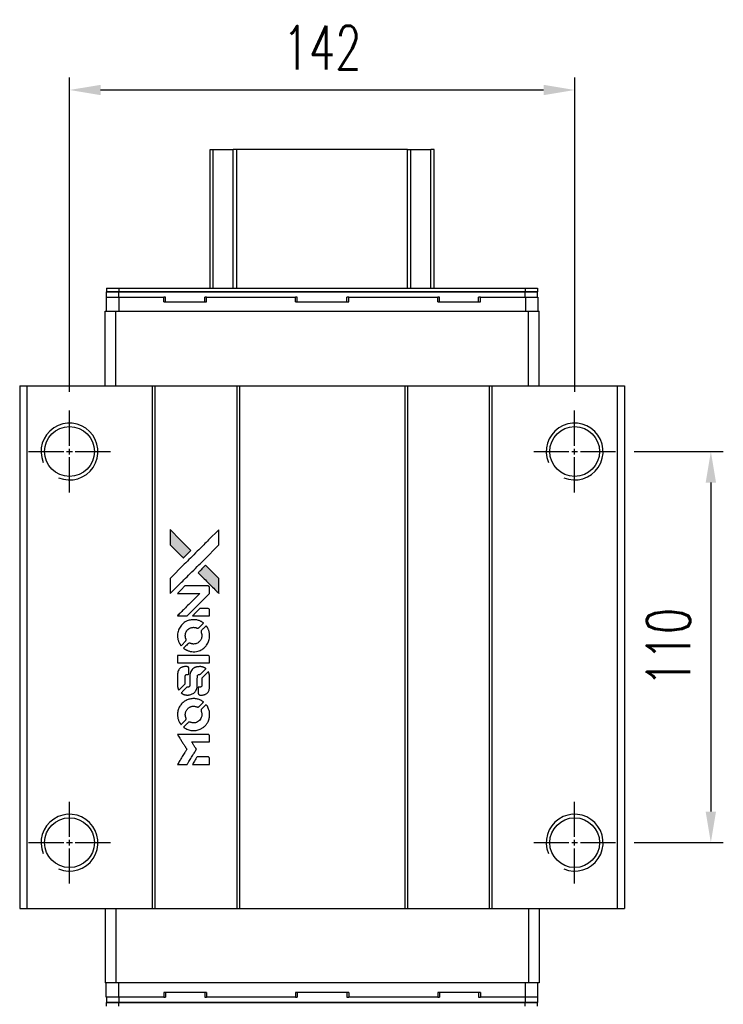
# Model space of a CAD drawing. Header units: millimetres. Extents: x -12 to 868, y 223 to 972.
# Tile 2 of 3: x 76 to 274, y 695 to 972. Entities that reach past the tile are written whole.
import ezdxf

# ---------------------------------------------------------------- set-up
doc = ezdxf.new("R2010")
doc.units = ezdxf.units.MM
doc.header["$LTSCALE"] = 0.15
doc.layers.get('0').update_dxf_attribs({"linetype": 'CONTINUOUS'})
doc.layers.get('Defpoints').update_dxf_attribs({"linetype": 'CONTINUOUS'})
doc.layers.add('DIM', color=4, linetype='CONTINUOUS')
doc.styles.add('DIM-7', font='SIMPLEX.shx', dxfattribs={"width": 0.7, "bigfont": 'chineset.shx'})
doc.dimstyles.new('CNS', dxfattribs={"dimscale": 3, "dimtxt": 3.5, "dimasz": 2.5, "dimexe": 1, "dimexo": 1.5, "dimgap": 0.09, "dimtad": 0, "dimdsep": 46, "dimtxsty": 'DIM-7', "dimcen": 0.09, "dimclrd": 4, "dimclre": 4, "dimclrt": 4, "dimadec": 0, "dimazin": 0, "dimtfac": 1, "dimtix": 1, "dimtmove": 2, "dimatfit": 3, "dimfxl": 1, "dimtvp": 0.971429, "dimtolj": 1, "dimarcsym": 0})

# ---------------------------------------------------------------- blocks, each defined once
blk = doc.blocks.new('*U143')
at = {"color": 0}
for p, q in [((0, 1.6), (0, 11.5)), ((-11.5, 0), (-1.6, 0)), ((1.6, 0), (11.5, 0)), ((0, -11.5), (0, -1.6))]:
    blk.add_line(p, q, dxfattribs=at)
at = {"color": 0, "linetype": 'Continuous'}
for p, q in [((-0.8, 0), (0.8, 0)), ((0, -0.8), (0, 0.8))]:
    blk.add_line(p, q, dxfattribs=at)
blk = doc.blocks.new('*U144')
at = {"color": 0}
for p, q in [((0, 1.6), (0, 11.5)), ((-11.5, 0), (-1.6, 0)), ((1.6, 0), (11.5, 0)), ((0, -11.5), (0, -1.6))]:
    blk.add_line(p, q, dxfattribs=at)
at = {"color": 0, "linetype": 'Continuous'}
for p, q in [((-0.8, 0), (0.8, 0)), ((0, -0.8), (0, 0.8))]:
    blk.add_line(p, q, dxfattribs=at)
blk = doc.blocks.new('*U145')
at = {"color": 0}
for p, q in [((0, 1.6), (0, 11.5)), ((-11.5, 0), (-1.6, 0)), ((1.6, 0), (11.5, 0)), ((0, -11.5), (0, -1.6))]:
    blk.add_line(p, q, dxfattribs=at)
at = {"color": 0, "linetype": 'Continuous'}
for p, q in [((-0.8, 0), (0.8, 0)), ((0, -0.8), (0, 0.8))]:
    blk.add_line(p, q, dxfattribs=at)
blk = doc.blocks.new('*U146')
at = {"color": 0}
for p, q in [((0, 1.6), (0, 11.5)), ((-11.5, 0), (-1.6, 0)), ((1.6, 0), (11.5, 0)), ((0, -11.5), (0, -1.6))]:
    blk.add_line(p, q, dxfattribs=at)
at = {"color": 0, "linetype": 'Continuous'}
for p, q in [((-0.8, 0), (0.8, 0)), ((0, -0.8), (0, 0.8))]:
    blk.add_line(p, q, dxfattribs=at)
blk = doc.blocks.new('*D149')
at = {"layer": 'Defpoints', "color": 0}
for p in [(231.83, 951.88), (89.83, 861.7), (231.83, 861.7)]:
    blk.add_point(p, dxfattribs=at)
at = {"layer": 'DIM', "color": 7, "lineweight": -2}
for p, q in [((89.83, 866.95), (89.83, 955.38)), ((231.83, 866.95), (231.83, 955.38)), ((98.58, 951.88), (223.08, 951.88))]:
    blk.add_line(p, q, dxfattribs=at)
at = {"layer": 'DIM', "color": 7}
for points in [[(98.58, 953.33), (98.58, 950.42), (89.83, 951.88)], [(223.08, 953.33), (223.08, 950.42), (231.83, 951.88)]]:
    blk.add_solid(points, dxfattribs=at)
at = {"layer": 'DIM', "color": 7, "insert": (160.83, 963.78), "char_height": 12.25, "attachment_point": 5, "style": 'DIM-7'}
blk.add_mtext('\\A1;142', dxfattribs=at)
blk = doc.blocks.new('*D150')
at = {"layer": 'Defpoints', "color": 0}
for p in [(243.33, 850.2), (243.33, 740.2), (270.11, 740.2)]:
    blk.add_point(p, dxfattribs=at)
at = {"layer": 'DIM', "color": 7, "lineweight": -2}
for p, q in [((248.58, 850.2), (273.61, 850.2)), ((270.11, 841.45), (270.11, 748.95)), ((248.58, 740.2), (273.61, 740.2))]:
    blk.add_line(p, q, dxfattribs=at)
at = {"layer": 'DIM', "color": 7}
for points in [[(268.65, 841.45), (271.57, 841.45), (270.11, 850.2)], [(268.65, 748.95), (271.57, 748.95), (270.11, 740.2)]]:
    blk.add_solid(points, dxfattribs=at)
at = {"layer": 'DIM', "color": 7, "insert": (258.21, 795.2), "char_height": 12.25, "attachment_point": 5, "rotation": 90, "style": 'DIM-7'}
blk.add_mtext('\\A1;110', dxfattribs=at)
blk = doc.blocks.new('LOGO')
at = {"linetype": 'Continuous'}
h = blk.add_hatch(color=22, dxfattribs=at)
h.dxf.hatch_style = 1
h.paths.add_polyline_path([(694.9, 2317.49), (694.9, 2315.35), (694.9, 2313.22), (696.75, 2311.38, 0.000288), (697.46, 2310.68, 0.000479), (698.06, 2310.08, 0.000013), (698.61, 2309.55, 0.197177), (698.62, 2309.54, 0.197497), (698.62, 2309.55, 0.00004), (698.93, 2309.85, 0.000834), (699.28, 2310.19, 0.000506), (699.68, 2310.6), (700.74, 2311.66), (697.82, 2314.57)])
h.paths.add_polyline_path([(704.89, 2307.5), (703.83, 2306.44, 0.000476), (703.42, 2306.03, 0.000789), (703.08, 2305.69, 0.000035), (702.77, 2305.38, 0.19758), (702.77, 2305.37, 0.198396), (702.77, 2305.36, 0.000019), (703.19, 2304.94, 0.000582), (703.66, 2304.47, 0.000351), (704.21, 2303.92, 0.000108), (706.56, 2301.58, 0.000692), (707.75, 2300.4, 0.000077), (708.57, 2299.59, 0.197527), (708.6, 2299.58, 0.410181), (708.61, 2299.59, 0.000493), (708.62, 2300.03, 0.002424), (708.62, 2300.63, 0.000529), (708.62, 2301.67), (708.62, 2303.76), (706.76, 2305.63)])
at = {"color": 22}
for points in [[(696.75, 2311.38, 0.000288), (697.46, 2310.68, 0.000479), (698.06, 2310.08, 0.000013), (698.61, 2309.55, 0.197177), (698.62, 2309.54, 0.197497), (698.62, 2309.55, 0.00004), (698.93, 2309.85, 0.000836), (699.28, 2310.2, 0.000505), (699.68, 2310.6), (700.74, 2311.66), (697.82, 2314.57), (694.9, 2317.49), (694.9, 2315.35), (694.9, 2313.22)], [(697.47, 2302.09, -0.000056), (698.75, 2303.36, -0.000021), (700.54, 2305.15, -0.000021), (702.5, 2307.1, -0.000025), (704.33, 2308.93), (708.62, 2313.22), (708.62, 2315.34), (708.61, 2317.46), (705.73, 2314.6, 0.000274), (704.35, 2313.22, 0.000123), (702.53, 2311.41, 0.000121), (700.61, 2309.5, 0.000165), (698.88, 2307.77), (694.9, 2303.8), (694.9, 2301.66), (694.9, 2299.52)], [(704.21, 2303.92, 0.000108), (706.56, 2301.58, 0.000692), (707.75, 2300.4, 0.000077), (708.57, 2299.59, 0.197527), (708.6, 2299.58, 0.410182), (708.61, 2299.59, 0.000493), (708.62, 2300.03, 0.002424), (708.62, 2300.63, 0.000529), (708.62, 2301.67), (708.62, 2303.76), (706.76, 2305.63), (704.89, 2307.5), (703.83, 2306.44, 0.000476), (703.42, 2306.03, 0.000789), (703.08, 2305.69, 0.000035), (702.77, 2305.38, 0.19758), (702.77, 2305.37, 0.198396), (702.77, 2305.36, 0.000019), (703.19, 2304.94, 0.000582), (703.66, 2304.47, 0.000351)], [(698.3, 2293.22), (699.67, 2293.22), (702.82, 2296.38), (705.98, 2299.55), (705.98, 2300.43, 0.0008), (705.97, 2300.99, 0.010795), (705.96, 2301.2, 0.030495), (705.95, 2301.31, 0.080372), (705.93, 2301.39, 0.03816), (705.88, 2301.47, 0.041799), (705.82, 2301.53, 0.042486), (705.75, 2301.58, 0.042078), (705.68, 2301.63, 0.099276), (705.57, 2301.65, 0.003302), (705.13, 2301.66, 0.002586), (704.36, 2301.66, 0.000204), (702.32, 2301.66), (699.05, 2301.65), (698, 2300.6), (696.95, 2299.55), (700.09, 2299.53), (703.24, 2299.52), (700.13, 2296.43, 0.000253), (698.93, 2295.24, 0.000412), (697.92, 2294.23, 0.000041), (697.01, 2293.32, 0.041338), (696.98, 2293.28), (696.93, 2293.22)], [(703.6, 2293.22), (705.98, 2293.22), (705.98, 2294.11), (705.97, 2295), (705.91, 2295.1, 0.03146), (705.87, 2295.14, 0.026444), (705.83, 2295.19, 0.026444), (705.79, 2295.23, 0.031457), (705.74, 2295.26), (705.64, 2295.33), (704.46, 2295.33), (703.28, 2295.34), (702.25, 2294.3, 0.000745), (701.85, 2293.89, 0.001228), (701.52, 2293.55, 0.000087), (701.22, 2293.25, 0.195134), (701.22, 2293.24, 0.412117), (701.22, 2293.23, 0.000048), (701.92, 2293.22, 0.00109), (702.69, 2293.22, 0.000653)], [(697, 2287.18, 0.023681), (697.06, 2286.8, 0.022402), (697.15, 2286.43, 0.021929), (697.28, 2286.06, 0.020503), (697.44, 2285.69, 0.013745), (697.55, 2285.48, 0.009767), (697.69, 2285.25, 0.009658), (697.82, 2285.05, 0.027804), (697.92, 2284.91), (697.97, 2284.86), (698.63, 2285.52, 0.002053), (698.95, 2285.84, 0.006738), (699.15, 2286.05, 0.007826), (699.29, 2286.21, 0.063909), (699.34, 2286.28, 0.061532), (699.38, 2286.4, 0.068674), (699.39, 2286.52, 0.052072), (699.37, 2286.66, 0.019648), (699.31, 2286.86, -0.018366), (699.23, 2287.1, -0.0288), (699.19, 2287.31, -0.029061), (699.17, 2287.52, -0.019155), (699.17, 2287.76, -0.053809), (699.25, 2288.29, -0.058833), (699.43, 2288.77, -0.058566), (699.73, 2289.2, -0.052525), (700.13, 2289.57, -0.044733), (700.46, 2289.77, -0.040573), (700.84, 2289.92, -0.041123), (701.24, 2290.01, -0.04951), (701.61, 2290.02, -0.017369), (701.79, 2290, -0.024255), (701.95, 2289.98, -0.023787), (702.1, 2289.93, -0.015798), (702.28, 2289.87, 0.010631), (702.39, 2289.82, 0.033653), (702.46, 2289.8, 0.037806), (702.54, 2289.79, 0.016307), (702.63, 2289.79, 0.068179), (702.82, 2289.82, 0.095747), (702.98, 2289.89, 0.033418), (703.18, 2290.07, 0.002133), (703.74, 2290.64, 0.001452), (704.05, 2290.97, 0.012393), (704.19, 2291.11, 0.020479), (704.26, 2291.2, 0.344362), (704.26, 2291.24, 0.074287), (704.18, 2291.31, 0.005454), (703.94, 2291.46, 0.008391), (703.68, 2291.62, 0.017097), (703.47, 2291.73, 0.027375), (703.05, 2291.91, 0.02835), (702.61, 2292.04, 0.027723), (702.15, 2292.13, 0.023913), (701.66, 2292.16, 0.027047), (701.07, 2292.15, 0.031685), (700.52, 2292.07, 0.032425), (699.99, 2291.92, 0.031013), (699.48, 2291.71, 0.037914), (698.87, 2291.35, 0.040153), (698.34, 2290.91, 0.039834), (697.88, 2290.38, 0.036173), (697.5, 2289.78, 0.040752), (697.24, 2289.18, 0.035885), (697.06, 2288.53, 0.035491), (696.98, 2287.85, 0.037615)], [(698.84, 2284.02, 0.018008), (699.03, 2283.89, 0.009842), (699.28, 2283.75, 0.009807), (699.54, 2283.62, 0.015716), (699.76, 2283.51, 0.048467), (700.56, 2283.26, 0.045841), (701.42, 2283.16, 0.046006), (702.27, 2283.22, 0.049638), (703.08, 2283.43, 0.064819), (704.13, 2283.99, 0.06695), (704.99, 2284.79, 0.066691), (705.61, 2285.79, 0.063505), (705.95, 2286.94, 0.03135), (705.98, 2287.23, 0.010439), (705.99, 2287.66, 0.010391), (705.98, 2288.09, 0.032408), (705.95, 2288.38, 0.015696), (705.88, 2288.72, 0.018095), (705.79, 2289.04, 0.018551), (705.69, 2289.34, 0.018352), (705.55, 2289.64, 0.015568), (705.45, 2289.84, 0.009832), (705.32, 2290.06, 0.009795), (705.18, 2290.27, 0.023727), (705.07, 2290.41), (705.03, 2290.47), (704.37, 2289.83, 0.001528), (704, 2289.46, 0.010022), (703.82, 2289.27, 0.019586), (703.72, 2289.15, 0.061865), (703.66, 2289.06, 0.055054), (703.62, 2288.92, 0.061607), (703.61, 2288.78, 0.048725), (703.63, 2288.62, 0.020221), (703.69, 2288.4, -0.017722), (703.76, 2288.17, -0.02685), (703.8, 2287.97, -0.02759), (703.82, 2287.77, -0.020233), (703.81, 2287.54, -0.04793), (703.75, 2287.11, -0.048386), (703.61, 2286.7, -0.047866), (703.38, 2286.32, -0.044964), (703.09, 2285.98, -0.04333), (702.74, 2285.69, -0.050921), (702.36, 2285.49, -0.051473), (701.95, 2285.37, -0.0459), (701.51, 2285.33, -0.019014), (701.3, 2285.34, -0.024114), (701.1, 2285.36, -0.025081), (700.92, 2285.4, -0.023892), (700.74, 2285.46, 0.008624), (700.59, 2285.52, 0.026486), (700.49, 2285.55, 0.035074), (700.4, 2285.56, 0.02756), (700.31, 2285.56, 0.087163), (700.16, 2285.53, 0.073291), (700.02, 2285.45, 0.028074), (699.81, 2285.27, 0.002594), (699.34, 2284.81), (698.67, 2284.14)], [(701.47, 2280), (705.97, 2280.01), (705.97, 2280.89), (705.97, 2281.77), (705.92, 2281.88, 0.071429), (705.86, 2281.97, 0.054799), (705.77, 2282.04, 0.053585), (705.66, 2282.1, 0.060698), (705.55, 2282.13, 0.033975), (705.36, 2282.14), (703.08, 2282.14, 0.000726), (700.84, 2282.14, 0.001084), (698.88, 2282.13), (696.98, 2282.11), (696.98, 2281.06), (696.98, 2280)], [(696.99, 2273.42, 0.018538), (697.01, 2273.29, 0.010695), (697.04, 2273.12, 0.01068), (697.08, 2272.96, 0.017678), (697.12, 2272.83, 0.013849), (697.17, 2272.68, 0.011814), (697.24, 2272.52, 0.004513), (697.31, 2272.38, 0.290035), (697.33, 2272.36, 0.196418), (697.34, 2272.37, 0.000124), (697.6, 2272.63, 0.001477), (697.9, 2272.91, 0.000898), (698.24, 2273.26), (699.14, 2274.16), (699.15, 2275.28, -0.001471), (699.15, 2276.13, -0.028714), (699.17, 2276.39, -0.097073), (699.22, 2276.53, -0.084199), (699.32, 2276.66, -0.042698), (699.4, 2276.72, -0.053912), (699.48, 2276.76, -0.051004), (699.58, 2276.78, -0.032967), (699.69, 2276.79, 0.00807), (699.75, 2276.79, 0.003023), (699.83, 2276.79, 0.002994), (699.92, 2276.8, 0.003629), (700, 2276.8), (700.19, 2276.82), (700.19, 2277.68, 0.001618), (700.19, 2278.09, 0.005206), (700.18, 2278.36, 0.00535), (700.18, 2278.55, 0.060675), (700.16, 2278.62, 0.048484), (700.15, 2278.66, 0.02389), (700.12, 2278.71, 0.022812), (700.08, 2278.76, 0.02462), (700.04, 2278.81, 0.061781), (699.93, 2278.89, 0.080179), (699.82, 2278.94, 0.048561), (699.65, 2278.97, 0.010021), (699.35, 2278.97, 0.016602), (698.95, 2278.96, 0.031409), (698.63, 2278.92, 0.036474), (698.35, 2278.84, 0.03439), (698.08, 2278.72, 0.065928), (697.66, 2278.43, 0.069066), (697.33, 2278.04, 0.065697), (697.11, 2277.55, 0.051559), (697, 2276.98, 0.020904), (696.99, 2276.68, 0.000451), (696.98, 2275.2, 0.000419), (696.98, 2273.7, 0.022759)], [(698.16, 2271.45, 0.023289), (698.37, 2271.32, 0.026845), (698.59, 2271.21, 0.026047), (698.82, 2271.12, 0.019751), (699.09, 2271.04, 0.013249), (699.23, 2271.01, 0.025169), (699.36, 2271, 0.016532), (699.51, 2270.99, 0.002937), (699.79, 2270.99, 0.003317), (700.04, 2270.99, 0.011808), (700.21, 2271, 0.01777), (700.33, 2271.01, 0.021476), (700.44, 2271.03, 0.04325), (700.92, 2271.18, 0.045753), (701.35, 2271.4, 0.04649), (701.73, 2271.7, 0.047672), (702.05, 2272.06, 0.025315), (702.15, 2272.22, 0.015208), (702.25, 2272.41, 0.01512), (702.35, 2272.61, 0.022488), (702.41, 2272.8, 0.027857), (702.49, 2273.08, 0.034138), (702.52, 2273.35, 0.014286), (702.54, 2273.76, 0.00124), (702.54, 2274.82, -0.00103), (702.54, 2275.46, -0.002552), (702.55, 2275.94, -0.001594), (702.55, 2276.3, -0.047676), (702.56, 2276.39, -0.085307), (702.63, 2276.55, -0.097789), (702.74, 2276.66, -0.085947), (702.89, 2276.74, -0.051339), (703.1, 2276.78, 0.014634), (703.17, 2276.79, 0.015028), (703.24, 2276.8, 0.014927), (703.3, 2276.81, 0.059415), (703.34, 2276.83, 0.070595), (703.41, 2276.88, 0.00028), (704.17, 2277.63, 0.000111), (704.94, 2278.39, 0.200239), (704.95, 2278.43, 0.268906), (704.94, 2278.45, 0.001866), (704.75, 2278.55, 0.007532), (704.58, 2278.65, 0.017818), (704.44, 2278.72, 0.013256), (704.29, 2278.78, 0.011636), (704.13, 2278.83, 0.011528), (703.96, 2278.88, 0.012303), (703.8, 2278.92, 0.0423), (703.54, 2278.96, 0.013657), (703.16, 2278.96, 0.013857), (702.78, 2278.95, 0.037428), (702.5, 2278.91, 0.014927), (702.32, 2278.87, 0.0122), (702.13, 2278.81, 0.012518), (701.96, 2278.75, 0.023062), (701.82, 2278.68, 0.065961), (701.31, 2278.34, 0.06055), (700.89, 2277.87, 0.059676), (700.6, 2277.3, 0.060497), (700.44, 2276.68, 0.025683), (700.43, 2276.55, 0.001528), (700.43, 2276.15, 0.002124), (700.42, 2275.65, 0.001173), (700.42, 2275.03, -0.000809), (700.42, 2273.95, -0.017164), (700.41, 2273.63, -0.063931), (700.37, 2273.46, -0.108429), (700.3, 2273.34, -0.052941), (700.22, 2273.27, -0.063675), (700.13, 2273.23, -0.050562), (700.01, 2273.2, -0.020337), (699.85, 2273.18, 0.009897), (699.76, 2273.17, 0.016482), (699.67, 2273.16, 0.019019), (699.61, 2273.15, 0.06043), (699.57, 2273.13, 0.076267), (699.47, 2273.06, 0.00054), (698.78, 2272.36, 0.000307), (698.06, 2271.63, 0.142594), (698.03, 2271.58, 0.232419), (698.04, 2271.56, 0.022995), (698.07, 2271.53, 0.024627), (698.11, 2271.49, 0.015407)], [(702.81, 2271.33, 0.065483), (702.86, 2271.23, 0.053271), (702.94, 2271.14, 0.052018), (703.04, 2271.06, 0.0556), (703.15, 2271, 0.036839), (703.23, 2270.99, 0.026922), (703.31, 2270.97, 0.016905), (703.42, 2270.97, 0.004317), (703.61, 2270.97, 0.016369), (704, 2270.98, 0.029936), (704.31, 2271.02, 0.03418), (704.59, 2271.1, 0.031327), (704.86, 2271.21, 0.046935), (705.19, 2271.41, 0.054053), (705.47, 2271.66, 0.053701), (705.68, 2271.97, 0.045364), (705.84, 2272.33, 0.032479), (705.92, 2272.66, 0.03386), (705.96, 2272.98, 0.013578), (705.98, 2273.49, 0.001155), (705.98, 2274.81, 0.000413), (705.97, 2275.94, 0.005008), (705.96, 2276.37, 0.013199), (705.95, 2276.62, 0.033956), (705.92, 2276.79, 0.013909), (705.88, 2276.97, 0.010864), (705.82, 2277.17, 0.010938), (705.76, 2277.35, 0.028702), (705.7, 2277.47), (705.66, 2277.56), (704.74, 2276.66), (703.82, 2275.75), (703.82, 2274.69, -0.001504), (703.82, 2274.24, -0.00328), (703.81, 2273.89, -0.001901), (703.81, 2273.62, -0.061333), (703.8, 2273.55, -0.063621), (703.76, 2273.46, -0.048633), (703.7, 2273.37, -0.046769), (703.61, 2273.29, -0.047961), (703.52, 2273.23, -0.02678), (703.44, 2273.2, -0.050957), (703.37, 2273.18, -0.029398), (703.28, 2273.17, -0.00401), (703.08, 2273.16), (702.77, 2273.15), (702.77, 2272.3, 0.001061), (702.77, 2271.79, 0.009147), (702.78, 2271.56, 0.020721), (702.79, 2271.43, 0.051619)], [(697, 2265.01, 0.024131), (697.06, 2264.62, 0.022344), (697.16, 2264.23, 0.021883), (697.29, 2263.85, 0.020884), (697.46, 2263.47, 0.010669), (697.58, 2263.25, 0.010389), (697.7, 2263.04, 0.010913), (697.82, 2262.85, 0.022227), (697.92, 2262.71), (697.97, 2262.66), (698.64, 2263.34, 0.002452), (698.9, 2263.61, 0.003628), (699.12, 2263.84, 0.001662), (699.31, 2264.05, 0.070159), (699.34, 2264.09, 0.047671), (699.36, 2264.13, 0.018624), (699.37, 2264.19, 0.017921), (699.38, 2264.25, 0.018804), (699.39, 2264.31, 0.018255), (699.39, 2264.4, 0.041312), (699.38, 2264.46, 0.037164), (699.37, 2264.53, 0.012342), (699.33, 2264.63, -0.015101), (699.25, 2264.85, -0.035998), (699.2, 2265.03, -0.033244), (699.18, 2265.22, -0.011249), (699.17, 2265.49, -0.004059), (699.18, 2265.71, -0.019693), (699.18, 2265.84, -0.027943), (699.2, 2265.94, -0.014411), (699.23, 2266.07, -0.033089), (699.33, 2266.38, -0.033887), (699.48, 2266.66, -0.034021), (699.66, 2266.93, -0.033942), (699.87, 2267.16, -0.02816), (700.12, 2267.37, -0.035032), (700.37, 2267.54, -0.035269), (700.64, 2267.67, -0.029196), (700.94, 2267.77, -0.037862), (701.29, 2267.83, -0.043657), (701.63, 2267.84, -0.043064), (701.96, 2267.78, -0.035184), (702.31, 2267.67, 0.033699), (702.48, 2267.62, 0.052815), (702.63, 2267.6, 0.059167), (702.76, 2267.61, 0.058972), (702.89, 2267.65, 0.059208), (702.99, 2267.71, 0.021125), (703.12, 2267.82, 0.008691), (703.33, 2268.03, 0.000851), (703.83, 2268.54, 0.001873), (704.08, 2268.8, 0.013884), (704.2, 2268.92, 0.022355), (704.26, 2269, 0.341453), (704.26, 2269.04, 0.073011), (704.19, 2269.1, 0.004587), (703.95, 2269.25, 0.00748), (703.7, 2269.41, 0.016837), (703.51, 2269.51, 0.028606), (703.04, 2269.72, 0.031352), (702.57, 2269.86, 0.031004), (702.07, 2269.95, 0.0268), (701.54, 2269.98, 0.026698), (700.98, 2269.95, 0.03002), (700.45, 2269.86, 0.030357), (699.94, 2269.71, 0.028554), (699.44, 2269.49, 0.062944), (698.52, 2268.88, 0.062206), (697.77, 2268.04, 0.062448), (697.25, 2267.06, 0.064355), (697, 2265.99, 0.017377), (696.99, 2265.77, 0.008369), (696.98, 2265.5, 0.008367), (696.99, 2265.22, 0.01757)], [(698.83, 2261.84, 0.064158), (699.87, 2261.28, 0.06356), (701.03, 2261, 0.064004), (702.2, 2261.03, 0.066747), (703.32, 2261.35, 0.04321), (704.02, 2261.73, 0.044737), (704.63, 2262.22, 0.044901), (705.15, 2262.81, 0.044184), (705.55, 2263.49, 0.026293), (705.77, 2264, 0.033344), (705.91, 2264.5, 0.033227), (705.98, 2265.01, 0.025815), (706, 2265.57, 0.023119), (705.96, 2266.11, 0.031044), (705.87, 2266.59, 0.031337), (705.72, 2267.05, 0.024258), (705.51, 2267.54, 0.015622), (705.42, 2267.71, 0.008495), (705.3, 2267.91, 0.008415), (705.17, 2268.1, 0.020814), (705.07, 2268.24), (705.02, 2268.3), (704.37, 2267.65, 0.002843), (703.88, 2267.17, 0.033917), (703.71, 2266.97, 0.087906), (703.64, 2266.82, 0.073302), (703.61, 2266.64, 0.022047), (703.61, 2266.55, 0.026465), (703.63, 2266.47, 0.022233), (703.65, 2266.38, 0.009985), (703.68, 2266.27, -0.039011), (703.79, 2265.85, -0.044398), (703.82, 2265.44, -0.045096), (703.78, 2265.04, -0.04265), (703.67, 2264.64, -0.071154), (703.36, 2264.08, -0.068827), (702.9, 2263.62, -0.068713), (702.33, 2263.3, -0.070507), (701.71, 2263.15, -0.028605), (701.44, 2263.14, -0.031418), (701.18, 2263.16, -0.031044), (700.92, 2263.22, -0.02668), (700.66, 2263.3, 0.038913), (700.51, 2263.35, 0.043732), (700.35, 2263.37, 0.047754), (700.21, 2263.37, 0.075756), (700.1, 2263.33, 0.07294), (700.04, 2263.29, 0.003456), (699.86, 2263.13, 0.005023), (699.63, 2262.91, 0.002422), (699.35, 2262.63, 0.000819), (699.09, 2262.37, 0.001349), (698.87, 2262.16, 0.0001), (698.68, 2261.96, 0.205335), (698.68, 2261.95, 0.219821), (698.68, 2261.95, 0.002494), (698.72, 2261.92, 0.007089), (698.77, 2261.88, 0.004494)], [(698.32, 2251.46), (699.68, 2251.46), (699.91, 2251.84, -0.000297), (700.05, 2252.06, -0.000037), (700.35, 2252.56, -0.000043), (700.71, 2253.15, -0.000036), (701.1, 2253.78, 0.000044), (701.48, 2254.4, 0.000063), (701.81, 2254.95, 0.000035), (702.1, 2255.41, 0.0009), (702.17, 2255.54), (702.28, 2255.72), (702.14, 2255.96, 0.001175), (702.05, 2256.09, 0.000208), (701.89, 2256.35, 0.000225), (701.7, 2256.65, 0.000203), (701.51, 2256.96, -0.000711), (701.32, 2257.26, -0.001119), (701.17, 2257.52, -0.000263), (701.03, 2257.74, -0.04589), (701.02, 2257.77, -0.519312), (701.03, 2257.79, -0.001914), (701.4, 2257.79, -0.003124), (702, 2257.8, -0.000285), (703.49, 2257.8), (705.98, 2257.8), (705.98, 2258.67, 0.001727), (705.98, 2259.29, 0.025279), (705.97, 2259.51, 0.073886), (705.93, 2259.64, 0.07426), (705.86, 2259.75, 0.03264), (705.84, 2259.78, 0.01784), (705.8, 2259.81, 0.017712), (705.76, 2259.84, 0.026854), (705.72, 2259.86), (705.63, 2259.91), (701.29, 2259.91), (696.95, 2259.92), (696.98, 2259.87, -0.004595), (697.01, 2259.84, -0.00016), (697.09, 2259.71, -0.000298), (697.18, 2259.55, -0.000208), (697.29, 2259.37, 0.000986), (697.62, 2258.86, 0.00025), (698.14, 2258.02, 0.000268), (698.7, 2257.12, 0.000436), (699.18, 2256.37, -0.002932), (699.33, 2256.12, -0.004718), (699.46, 2255.9, -0.001113), (699.57, 2255.71, -0.227179), (699.57, 2255.69, -0.045982), (699.56, 2255.67, -0.000145), (699.41, 2255.42, -0.000825), (699.23, 2255.13, -0.000517), (699.02, 2254.8, 0.000056), (698.31, 2253.65, 0.000289), (697.92, 2253.01, 0.000481), (697.62, 2252.54, 0.000418), (697.32, 2252.04), (696.96, 2251.46)], [(703.59, 2251.46), (705.98, 2251.46), (705.98, 2252.33, 0.000842), (705.98, 2252.89, 0.010591), (705.97, 2253.1, 0.028995), (705.96, 2253.22, 0.069543), (705.94, 2253.3, 0.051063), (705.89, 2253.38, 0.039932), (705.83, 2253.45, 0.039414), (705.75, 2253.51, 0.045845), (705.67, 2253.56, 0.094811), (705.58, 2253.58, 0.007124), (705.35, 2253.59, 0.004713), (704.95, 2253.59, 0.000534), (704.04, 2253.59), (702.49, 2253.59), (702.35, 2253.37, 0.000828), (701.96, 2252.73, 0.000879), (701.58, 2252.1, 0.000048), (701.2, 2251.49, 0.137596), (701.2, 2251.47, 0.413028), (701.2, 2251.47, 0.000016), (701.9, 2251.47, 0.000623), (702.67, 2251.46, 0.000374)]]:
    blk.add_lwpolyline(points, format="xyb", close=True, dxfattribs=at)

msp = doc.modelspace()

# ---------------------------------------------------------------- linework, layer by layer
for p, q in [((129.326, 896.159), (129.326, 935.121)), ((129.326, 896.159), (129.326, 935.121)), ((130.246, 896.159), (130.246, 935.121)), ((136.836, 935.121), (135.85, 935.121)), ((135.85, 896.159), (135.85, 935.121)), ((184.815, 935.121), (136.836, 935.121)), ((136.836, 896.159), (136.836, 935.121)), ((184.815, 896.159), (184.815, 935.121)), ((185.801, 896.159), (185.801, 935.121)), ((192.325, 935.121), (191.405, 935.121)), ((191.405, 896.159), (191.405, 935.121)), ((192.325, 896.159), (192.325, 935.121)), ((192.326, 935.121), (192.325, 935.121)), ((192.326, 896.159), (192.326, 935.121)), ((100.226, 896.159), (100.226, 895.159)), ((100.226, 896.159), (103.726, 896.159)), ((100.226, 895.159), (103.726, 895.159)), ((100.226, 893.659), (100.226, 895.159)), ((103.726, 895.159), (100.226, 895.159)), ((103.726, 896.159), (103.726, 895.159)), ((103.726, 896.159), (217.925, 896.159)), ((103.726, 895.159), (217.925, 895.159)), ((103.726, 893.659), (103.726, 895.159)), ((217.925, 895.159), (103.726, 895.159)), ((217.925, 896.159), (217.925, 895.159)), ((217.925, 896.159), (221.425, 896.159)), ((217.925, 895.159), (221.425, 895.159)), ((217.925, 893.659), (217.925, 895.159)), ((221.425, 895.159), (217.925, 895.159)), ((221.425, 896.159), (221.425, 895.159)), ((221.425, 893.659), (221.425, 895.159)), ((100.176, 893.659), (100.176, 889.659)), ((100.176, 893.659), (103.676, 893.659)), ((103.676, 893.659), (103.676, 889.659)), ((103.676, 893.659), (116.326, 893.659)), ((116.326, 892.309), (116.326, 893.659)), ((116.826, 893.659), (116.326, 893.659)), ((116.326, 892.309), (128.326, 892.309)), ((116.826, 892.309), (116.826, 893.659)), ((116.826, 892.309), (116.826, 893.659)), ((128.326, 893.659), (127.826, 893.659)), ((127.826, 892.309), (127.826, 893.659)), ((128.326, 892.309), (128.326, 893.659)), ((128.326, 893.659), (153.326, 893.659)), ((153.326, 892.309), (153.326, 893.659)), ((153.826, 893.659), (153.326, 893.659)), ((153.326, 892.309), (168.326, 892.309)), ((153.826, 892.309), (153.826, 893.659)), ((153.826, 892.309), (153.826, 893.659)), ((168.326, 893.659), (167.826, 893.659)), ((167.826, 892.309), (167.826, 893.659)), ((168.326, 892.309), (168.326, 893.659)), ((168.326, 893.659), (193.326, 893.659)), ((193.326, 892.309), (193.326, 893.659)), ((193.826, 893.659), (193.326, 893.659)), ((193.326, 892.309), (205.326, 892.309)), ((193.826, 892.309), (193.826, 893.659)), ((193.826, 892.309), (193.826, 893.659)), ((205.326, 893.659), (204.826, 893.659)), ((204.826, 892.309), (204.826, 893.659)), ((205.326, 892.309), (205.326, 893.659)), ((205.326, 893.659), (217.975, 893.659)), ((217.975, 893.659), (217.975, 889.659)), ((217.975, 893.659), (221.475, 893.659)), ((221.475, 893.659), (221.475, 889.659)), ((99.826, 868.699), (99.826, 889.659)), ((99.826, 889.659), (102.826, 889.659)), ((102.826, 868.699), (102.826, 889.659)), ((102.826, 889.659), (218.825, 889.659)), ((218.825, 868.699), (218.825, 889.659)), ((218.825, 889.659), (221.825, 889.659)), ((221.825, 868.699), (221.825, 889.659)), ((75.826, 868.699), (75.826, 721.699)), ((75.826, 868.699), (77.876, 868.699)), ((77.876, 868.699), (77.876, 721.699)), ((77.876, 868.699), (113.076, 868.699)), ((113.076, 868.699), (113.076, 721.699)), ((113.076, 868.699), (113.826, 868.699)), ((113.826, 868.699), (113.826, 721.699)), ((113.826, 868.699), (136.826, 868.699)), ((136.826, 868.699), (136.826, 721.699)), ((136.826, 868.699), (137.576, 868.699)), ((137.576, 868.699), (137.576, 721.699)), ((137.576, 868.699), (184.076, 868.699)), ((184.076, 868.699), (184.076, 721.699)), ((184.076, 868.699), (184.826, 868.699)), ((184.826, 868.699), (184.826, 721.699)), ((184.826, 868.699), (207.826, 868.699)), ((207.826, 868.699), (207.826, 721.699)), ((207.826, 868.699), (208.576, 868.699)), ((208.576, 868.699), (208.576, 721.699)), ((208.576, 868.699), (243.775, 868.699)), ((243.775, 868.699), (243.775, 721.699)), ((243.775, 868.699), (245.826, 868.699)), ((245.826, 868.699), (245.826, 721.699)), ((75.826, 721.699), (77.876, 721.699)), ((77.876, 721.699), (113.076, 721.699)), ((99.826, 721.699), (99.826, 700.739)), ((102.826, 721.699), (102.826, 700.739)), ((113.076, 721.699), (113.826, 721.699)), ((113.826, 721.699), (136.826, 721.699)), ((136.826, 721.699), (137.576, 721.699)), ((137.576, 721.699), (184.076, 721.699)), ((184.076, 721.699), (184.826, 721.699)), ((184.826, 721.699), (207.826, 721.699)), ((207.826, 721.699), (208.576, 721.699)), ((208.576, 721.699), (243.775, 721.699)), ((218.825, 721.699), (218.825, 700.739)), ((221.825, 721.699), (221.825, 700.739)), ((243.775, 721.699), (245.826, 721.699)), ((102.826, 700.739), (99.826, 700.739)), ((100.176, 696.739), (100.176, 700.739)), ((218.825, 700.739), (102.826, 700.739)), ((103.676, 696.739), (103.676, 700.739)), ((217.975, 696.739), (217.975, 700.739)), ((221.825, 700.739), (218.825, 700.739)), ((221.475, 696.739), (221.475, 700.739)), ((116.326, 698.089), (116.326, 696.739)), ((128.326, 698.089), (116.326, 698.089)), ((116.826, 698.089), (116.826, 696.739)), ((127.826, 698.089), (127.826, 696.739)), ((127.826, 698.089), (127.826, 696.739)), ((128.326, 698.089), (128.326, 696.739)), ((168.326, 698.089), (153.326, 698.089)), ((153.326, 698.089), (153.326, 696.739)), ((153.826, 698.089), (153.826, 696.739)), ((167.826, 698.089), (167.826, 696.739)), ((167.826, 698.089), (167.826, 696.739)), ((168.326, 698.089), (168.326, 696.739)), ((205.326, 698.089), (193.326, 698.089)), ((193.326, 698.089), (193.326, 696.739)), ((193.826, 698.089), (193.826, 696.739)), ((204.826, 698.089), (204.826, 696.739)), ((204.826, 698.089), (204.826, 696.739)), ((205.326, 698.089), (205.326, 696.739)), ((103.676, 696.739), (100.176, 696.739)), ((100.226, 696.739), (100.226, 695.239)), ((100.226, 694.239), (100.226, 695.239)), ((103.726, 695.239), (100.226, 695.239)), ((100.226, 695.239), (103.726, 695.239)), ((116.326, 696.739), (103.676, 696.739)), ((103.726, 696.739), (103.726, 695.239)), ((103.726, 694.239), (103.726, 695.239)), ((217.925, 695.239), (103.726, 695.239)), ((103.726, 695.239), (217.925, 695.239)), ((116.326, 696.739), (116.826, 696.739)), ((127.826, 696.739), (128.326, 696.739)), ((153.326, 696.739), (128.326, 696.739)), ((153.326, 696.739), (153.826, 696.739)), ((167.826, 696.739), (168.326, 696.739)), ((193.326, 696.739), (168.326, 696.739)), ((193.326, 696.739), (193.826, 696.739)), ((204.826, 696.739), (205.326, 696.739)), ((217.975, 696.739), (205.326, 696.739)), ((217.925, 696.739), (217.925, 695.239)), ((217.925, 694.239), (217.925, 695.239)), ((221.425, 695.239), (217.925, 695.239)), ((217.925, 695.239), (221.425, 695.239)), ((221.475, 696.739), (217.975, 696.739)), ((221.425, 696.739), (221.425, 695.239)), ((221.425, 694.239), (221.425, 695.239))]:
    msp.add_line(p, q)
for centre in [(89.826, 850.199), (231.826, 850.199), (89.826, 740.199), (231.826, 740.199)]:
    msp.add_circle(centre, 7)
for centre in [(89.826, 850.199), (231.826, 850.199), (89.826, 740.199), (231.826, 740.199)]:
    msp.add_arc(centre, 8, 247.5, 202.5)
for points in [[(129.326, 935.121), (129.326, 935.121), (129.346, 935.121), (129.434, 935.121), (129.503, 935.121), (129.68, 935.121), (129.787, 935.121), (130.014, 935.121), (130.133, 935.121), (130.246, 935.121)], [(130.246, 935.121), (130.877, 935.121), (131.535, 935.121), (132.8, 935.121), (133.405, 935.121), (134.449, 935.121), (134.886, 935.121), (135.533, 935.121), (135.744, 935.121), (135.85, 935.121)], [(184.815, 935.121), (184.922, 935.121), (185.037, 935.121), (185.259, 935.121), (185.367, 935.121), (185.553, 935.121), (185.631, 935.121), (185.746, 935.121), (185.783, 935.121), (185.801, 935.121)], [(185.801, 935.121), (185.907, 935.121), (186.118, 935.121), (186.765, 935.121), (187.202, 935.121), (188.246, 935.121), (188.851, 935.121), (190.116, 935.121), (190.774, 935.121), (191.405, 935.121)]]:
    msp.add_open_spline(points, degree=3, knots=[0, 0, 0, 0, 0.25, 0.25, 0.5, 0.5, 0.75, 0.75, 1, 1, 1, 1])

# ---------------------------------------------------------------- block references
for name, p in [('*U144', (89.826, 850.199)), ('*U143', (231.826, 850.199)), ('*U145', (89.826, 740.199)), ('*U146', (231.826, 740.199))]:
    msp.add_blockref(name, p)
at = {"layer": 'DIM'}
msp.add_blockref('LOGO', (-576.789, -1489.263), dxfattribs=at)

# ---------------------------------------------------------------- dimensions: what is measured, and where the dimension line sits
at = {"layer": 'DIM', "color": 0}
dim = msp.add_linear_dim(base=(231.826, 951.876), p1=(89.826, 861.699), p2=(231.826, 861.699), dimstyle='CNS', override={"dimscale": 3.5, "dimclrd": 7, "dimclre": 7, "dimclrt": 7}, dxfattribs=at)
dim.commit()
dim.dimension.update_dxf_attribs({"geometry": '*D149', "text_midpoint": (160.826, 963.776)})
dim = msp.add_linear_dim(base=(270.111, 740.199), p1=(243.326, 850.199), p2=(243.326, 740.199), angle=90, dimstyle='CNS', override={"dimscale": 3.5, "dimclrd": 7, "dimclre": 7, "dimclrt": 7}, dxfattribs=at)
dim.commit()
dim.dimension.update_dxf_attribs({"geometry": '*D150', "text_midpoint": (258.211, 795.199)})

doc.saveas('drawing.dxf')
